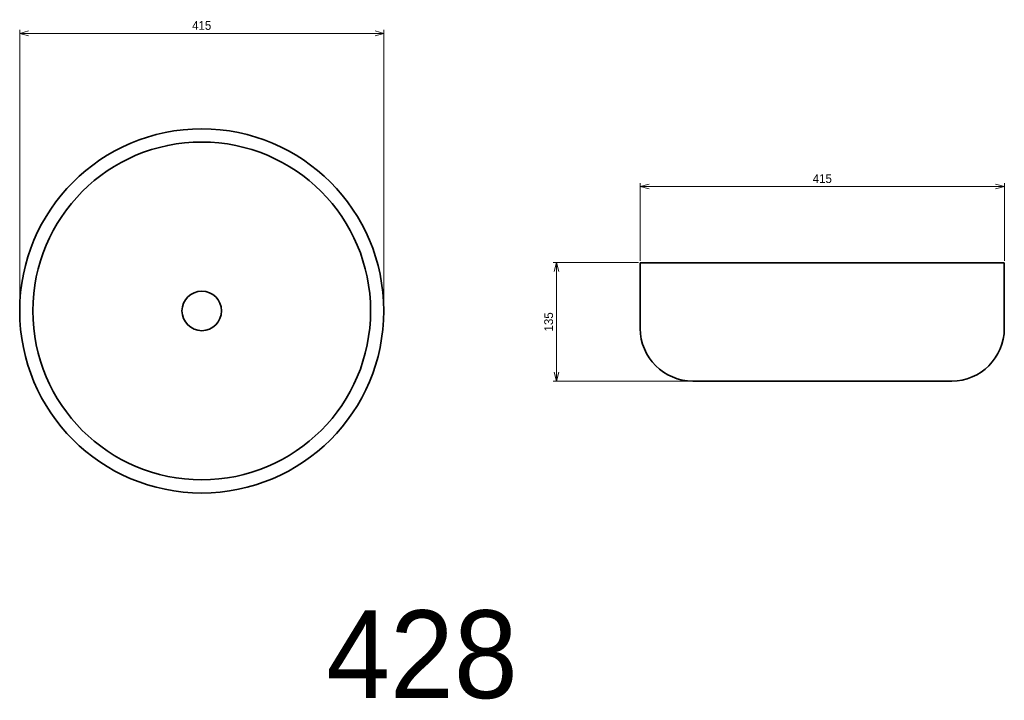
# Model space of a CAD drawing. Header units: millimetres. Extents: x 517 to 1639, y 181 to 956.
import ezdxf

# ---------------------------------------------------------------- set-up
doc = ezdxf.new("R2010")
doc.units = ezdxf.units.MM
doc.header["$LTSCALE"] = 0.3
for name, color, linetype, lineweight in [('実線', 3, 'Continuous', 35), ('寸法', 2, 'Continuous', 18), ('寸法 @ 4', 2, 'Continuous', 18), ('細線', 7, 'Continuous', 18)]:
    doc.layers.add(name, color=color, linetype=linetype, lineweight=lineweight)
doc.styles.add('MS Pゴシック', font='txt')
doc.styles.get("Standard").update_dxf_attribs({"font": 'txt.shx', "bigfont": 'bigfont.shx'})
doc.dimstyles.new('MyDim S＝1：4', dxfattribs={"dimtxt": 2.5, "dimasz": 2.5, "dimexe": 1, "dimexo": 0.5, "dimgap": 1, "dimtad": 3, "dimdsep": 46, "dimtxsty": 'MS Pゴシック', "dimblk": 'OPEN30', "dimcen": 0, "dimclrd": 256, "dimclre": 256, "dimclrt": 256, "dimazin": 2, "dimtfac": 1, "dimtmove": 0, "dimatfit": 3, "dimldrblk": 'OPEN30', "dimfxl": 1, "dimlwd": 18, "dimlwe": 18, "dimarcsym": 0})

# ---------------------------------------------------------------- blocks, each defined once
blk = doc.blocks.new('_Open30')
at = {"color": 0, "lineweight": -2}
for p, q in [((-1, 0.27), (0, 0)), ((0, 0), (-1, -0.27)), ((0, 0), (-1, 0))]:
    blk.add_line(p, q, dxfattribs=at)
blk = doc.blocks.new('*D14')
at = {"layer": 'Defpoints', "color": 0, "transparency": 16777216}
for p in [(1639.4, 766.1), (1224.4, 679.4), (1639.4, 679.4)]:
    blk.add_point(p, dxfattribs=at)
at = {"layer": '寸法', "lineweight": 18, "transparency": 16777216}
for p, q in [((1224.4, 681.4), (1224.4, 770.1)), ((1234.4, 766.1), (1629.4, 766.1)), ((1639.4, 681.4), (1639.4, 770.1))]:
    blk.add_line(p, q, dxfattribs=at)
at = {"layer": '寸法', "lineweight": 18, "transparency": 16777216, "xscale": 10, "yscale": 10, "zscale": 10, "rotation": 180}
blk.add_blockref('_Open30', (1224.4, 766.1), dxfattribs=at)
at = {"layer": '寸法', "lineweight": 18, "transparency": 16777216, "xscale": 10, "yscale": 10, "zscale": 10}
blk.add_blockref('_Open30', (1639.4, 766.1), dxfattribs=at)
at = {"layer": '寸法', "transparency": 16777216, "insert": (1431.9, 775.1), "char_height": 10, "attachment_point": 5, "style": 'MS Pゴシック'}
blk.add_mtext('415', dxfattribs=at)
blk = doc.blocks.new('*D15')
at = {"layer": 'Defpoints', "color": 0, "transparency": 16777216}
for p in [(1224.4, 679.4), (1129, 544.4), (1284.4, 544.4)]:
    blk.add_point(p, dxfattribs=at)
at = {"layer": '寸法', "lineweight": 18, "transparency": 16777216}
for p, q in [((1222.4, 679.4), (1125, 679.4)), ((1129, 669.4), (1129, 554.4)), ((1282.4, 544.4), (1125, 544.4))]:
    blk.add_line(p, q, dxfattribs=at)
at = {"layer": '寸法', "lineweight": 18, "transparency": 16777216, "xscale": 10, "yscale": 10, "zscale": 10}
for p, rotation in [((1129, 679.4), 90), ((1129, 544.4), 270)]:
    blk.add_blockref('_Open30', p, dxfattribs=dict(at, rotation=rotation))
at = {"layer": '寸法', "transparency": 16777216, "insert": (1120, 611.9), "char_height": 10, "attachment_point": 5, "rotation": 90, "style": 'MS Pゴシック'}
blk.add_mtext('135', dxfattribs=at)
blk = doc.blocks.new('*D13')
at = {"layer": 'Defpoints', "color": 0, "transparency": 16777216}
for p in [(932, 940.7), (517, 624.4), (932, 624.4)]:
    blk.add_point(p, dxfattribs=at)
at = {"layer": '寸法', "lineweight": 18, "transparency": 16777216}
for p, q in [((517, 626.4), (517, 944.7)), ((932, 626.4), (932, 944.7)), ((527, 940.7), (922, 940.7))]:
    blk.add_line(p, q, dxfattribs=at)
at = {"layer": '寸法', "lineweight": 18, "transparency": 16777216, "xscale": 10, "yscale": 10, "zscale": 10, "rotation": 180}
blk.add_blockref('_Open30', (517, 940.7), dxfattribs=at)
at = {"layer": '寸法', "lineweight": 18, "transparency": 16777216, "xscale": 10, "yscale": 10, "zscale": 10}
blk.add_blockref('_Open30', (932, 940.7), dxfattribs=at)
at = {"layer": '寸法', "transparency": 16777216, "insert": (724.5, 949.7), "char_height": 10, "attachment_point": 5, "style": 'MS Pゴシック'}
blk.add_mtext('415', dxfattribs=at)

msp = doc.modelspace()

# ---------------------------------------------------------------- linework, layer by layer
at = {"layer": '実線'}
for p, q in [((1639.359, 679.369), (1224.359, 679.369)), ((1224.359, 679.369), (1224.359, 604.369)), ((1639.359, 679.369), (1639.359, 604.369)), ((1579.359, 544.369), (1284.359, 544.369))]:
    msp.add_line(p, q, dxfattribs=at)
for radius in [207.5, 192.5, 22.5]:
    msp.add_circle((724.464, 624.369), radius, dxfattribs=at)
for centre, start, end in [((1284.359, 604.369), 180, 270), ((1579.359, 604.369), 270, 0)]:
    msp.add_arc(centre, 60, start, end, dxfattribs=at)

# ---------------------------------------------------------------- texts
at = {"layer": '細線', "insert": (975.522, 232.39), "char_height": 100, "width": 1129.44951, "attachment_point": 5}
msp.add_mtext('{\\fMS PMincho|b0|i0|c128|p18;428}', dxfattribs=at)

# ---------------------------------------------------------------- dimensions: what is measured, and where the dimension line sits
at = {"layer": '寸法 @ 4'}
dim = msp.add_linear_dim(base=(931.964, 940.718), p1=(516.964, 624.369), p2=(931.964, 624.369), dimstyle='MyDim S＝1：4', override={"dimscale": 4, "dimtix": 0, "dimtofl": 1, "dimtmove": 0, "dimatfit": 3}, dxfattribs=at)
dim.commit()
dim.dimension.update_dxf_attribs({"geometry": '*D13', "text_midpoint": (724.464, 940.718), "dimtype": 128})
dim = msp.add_linear_dim(base=(1639.359, 766.108), p1=(1224.359, 679.369), p2=(1639.359, 679.369), dimstyle='MyDim S＝1：4', override={"dimscale": 4, "dimtix": 0, "dimtofl": 1, "dimtmove": 0, "dimatfit": 3}, dxfattribs=at)
dim.commit()
dim.dimension.update_dxf_attribs({"geometry": '*D14', "text_midpoint": (1431.859, 775.108)})
dim = msp.add_linear_dim(base=(1129.033, 544.369), p1=(1224.359, 679.369), p2=(1284.359, 544.369), angle=90, dimstyle='MyDim S＝1：4', override={"dimscale": 4, "dimtix": 0, "dimtofl": 1, "dimtmove": 0, "dimatfit": 3}, dxfattribs=at)
dim.commit()
dim.dimension.update_dxf_attribs({"geometry": '*D15', "text_midpoint": (1120.033, 611.869)})

doc.saveas('drawing.dxf')
